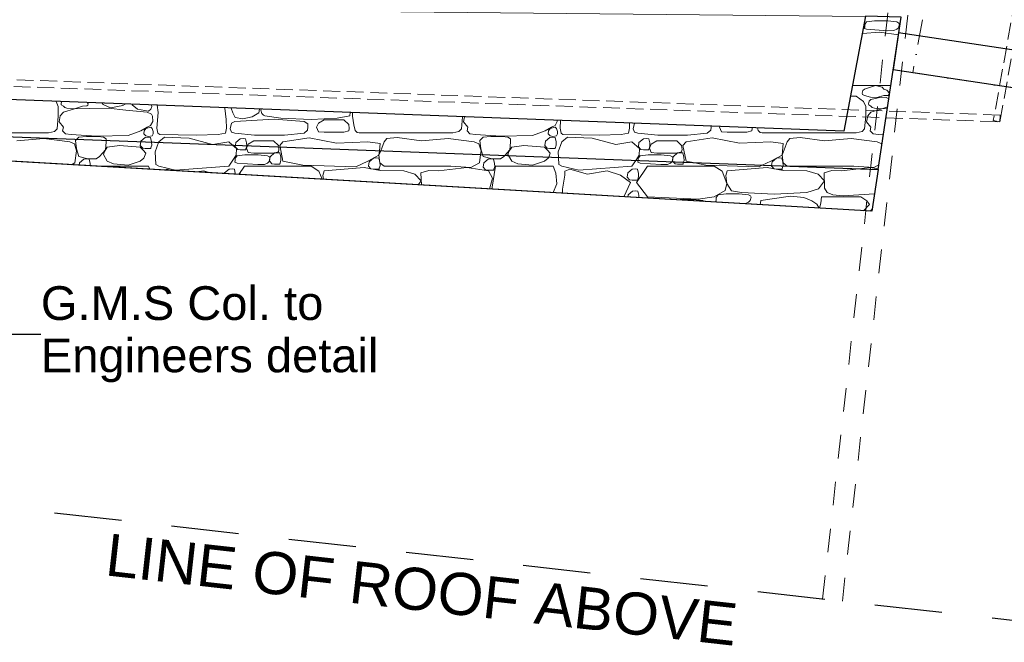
# Model space of a CAD drawing. Header units: millimetres. Extents: x -115474967 to 444143, y -74377 to 241828222.
# Tile 125 of 256: x -22294 to -16451, y 103264 to 106958. Entities that reach past the tile are written whole.
import ezdxf

# ---------------------------------------------------------------- set-up
doc = ezdxf.new("R2010")
doc.units = ezdxf.units.MM
doc.header["$MEASUREMENT"] = 0
doc.set_wipeout_variables(frame=1)
for name, pattern in [('Dashed', [280, 140, -140]), ('Dot & Dashed', [280, 150, -60, 0, -70]), ('Hidden Line', [140, 100, -40]), ('Long Dashed', [700, 400, -300]), ('Wipeout_Contour', [1000, 0, -1000])]:
    doc.linetypes.add(name, pattern=pattern)
for name, color, linetype, lineweight in [('A_BEAMS_Pen_No__2', 7, 'Continuous', 20), ('A_FLOORS STRUCTURE_Pen_No__3', 7, 'Continuous', 15), ('A_ROOF SHEET_Pen_No__5', 7, 'Continuous', 5), ('A_SURVEY_Pen_No__6', 7, 'Continuous', 5), ('A_WALL LOAD_Pen_No__1', 7, 'Continuous', 30), ('A_WALL LOAD_Pen_No__3', 7, 'Continuous', 15), ('BUILDING_Pen_No__2', 7, 'Continuous', 20), ('C_TEXT GA_Pen_No__6', 7, 'Continuous', 5), ('MARKETING_Pen_No__1', 7, 'Continuous', 30), ('SEWER LINE_Pen_No__1', 7, 'Continuous', 30)]:
    doc.layers.add(name, color=color, linetype=linetype, lineweight=lineweight)
doc.layers.add('MARKETING', color=7, linetype='Continuous')
doc.layers.add('MARKETING_Pen_No__171', color=7, linetype='Continuous', lineweight=0, true_color=0xe1e1e1)
doc.layers.add('MARKETING_Pen_No__7', color=7, linetype='Continuous', lineweight=5, true_color=0x3f3f3f)
doc.styles.add('GENERATED_STYLE_2', font='arial.ttf')
doc.dimstyles.new('GENERATED_STYLE__5', dxfattribs={"dimtxt": 0.18, "dimasz": 273.6, "dimexe": 0.18, "dimexo": 0.0625, "dimgap": 0.09, "dimtad": 0, "dimtih": 1, "dimtoh": 1, "dimdec": 4, "dimzin": 0, "dimdsep": 46, "dimcen": 0.09, "dimadec": 0, "dimazin": 0, "dimtfac": 1, "dimtdec": 4, "dimtmove": 0, "dimatfit": 3, "dimldrblk": 'ARROWHEAD_5', "dimfxl": 1, "dimtolj": 1, "dimtzin": 0, "dimarcsym": 0})

# ---------------------------------------------------------------- blocks, each defined once
blk = doc.blocks.new('*X18')
at = {"layer": 'MARKETING_Pen_No__7', "color": 250, "linetype": 'Continuous', "lineweight": 5, "true_color": 0x3f3f3f}
for p, q in [((-17268.2, 67727.4), (-17279.3, 67712.8)), ((-17221, 67733.6), (-17268.2, 67727.4)), ((-17183.4, 67733.8), (-17221, 67733.6)), ((-17142.6, 67733.5), (-17183.4, 67733.8)), ((-17088, 67727.4), (-17142.6, 67733.5)), ((-17076.2, 67720.9), (-17088, 67727.4)), ((-17191.6, 67665.7), (-17293.5, 67659.1)), ((-17279.8, 67698.9), (-17281.5, 67689)), ((-17281.5, 67689), (-17268.2, 67684.1)), ((-17279.3, 67712.8), (-17279.8, 67698.9)), ((-17268.2, 67684.1), (-17145.3, 67675.1)), ((-17078.4, 67650.9), (-17191.6, 67665.7)), ((-17145.3, 67675.1), (-17105.9, 67676.7)), ((-17105.9, 67676.7), (-17088, 67684.1)), ((-17088, 67684.1), (-17078.1, 67693.3)), ((-17078.1, 67693.3), (-17072.8, 67713.2)), ((-17072.8, 67713.2), (-17076.2, 67720.9)), ((-17351.7, 67350.8), (-17124.2, 67350.8)), ((-17290.2, 67320.1), (-17294.3, 67304.8)), ((-17280.7, 67329.3), (-17290.2, 67320.1)), ((-17215.2, 67350.7), (-17280.7, 67329.3)), ((-17175.5, 67340.3), (-17215.2, 67350.7)), ((-17166.5, 67329.3), (-17175.5, 67340.3)), ((-17148.1, 67322.3), (-17166.5, 67329.3)), ((-17133.4, 67304.2), (-17148.1, 67322.3)), ((-22078.8, 67255.4), (-22079, 67255.6)), ((-22065.7, 67225), (-22078.8, 67255.4)), ((-17330.9, 67286.8), (-17363.7, 67286.8)), ((-17286.8, 67255.4), (-17330.9, 67286.8)), ((-17294.3, 67304.8), (-17293.3, 67297.4)), ((-17293.3, 67297.4), (-17280.7, 67290.4)), ((-17273.7, 67225), (-17286.8, 67255.4)), ((-17280.7, 67290.4), (-17245.9, 67280.9)), ((-17252.6, 67257.4), (-17256.6, 67242.1)), ((-17243.1, 67266.6), (-17252.6, 67257.4)), ((-17245.9, 67280.9), (-17207.9, 67279.5)), ((-17181.8, 67281.5), (-17243.1, 67266.6)), ((-17207.9, 67279.5), (-17166.5, 67290.4)), ((-17152.6, 67278.3), (-17181.8, 67281.5)), ((-17166.5, 67290.4), (-17140.8, 67291.3)), ((-17136.4, 67270.3), (-17152.6, 67278.3)), ((-17140.8, 67291.3), (-17133.4, 67304.2)), ((-22065.5, 67169.2), (-22065.7, 67225)), ((-22045.4, 67254.3), (-22048.6, 67242.1)), ((-22048.6, 67242.1), (-22047.6, 67234.7)), ((-22047.6, 67234.7), (-22035.1, 67227.7)), ((-22035.1, 67227.7), (-22026.9, 67218.9)), ((-21969.8, 67212.7), (-22034.4, 67191.1)), ((-22026.9, 67218.9), (-22013.8, 67214.9)), ((-22013.8, 67214.9), (-21969.8, 67212.7)), ((-21969.8, 67212.7), (-21920.9, 67227.7)), ((-21880, 67212.9), (-21969.8, 67212.7)), ((-21920.9, 67227.7), (-21895.2, 67228.6)), ((-21895.2, 67228.6), (-21890, 67233.8)), ((-21887.7, 67241.5), (-21893.5, 67248.5)), ((-21890, 67233.8), (-21887.7, 67241.5)), ((-21770.2, 67216.1), (-21880, 67212.9)), ((-21805.4, 67245.2), (-21798.7, 67237.4)), ((-21798.7, 67237.4), (-21755.7, 67218.6)), ((-21663.5, 67203), (-21770.2, 67216.1)), ((-21755.7, 67218.6), (-21682.4, 67230.9)), ((-21682.4, 67230.9), (-21669.2, 67240.1)), ((-21537.4, 67191.1), (-21663.5, 67203)), ((-21625.3, 67238.4), (-21626.9, 67235)), ((-21626.9, 67235), (-21595.5, 67209.6)), ((-21595.5, 67209.6), (-21529.3, 67197.1)), ((-21529.3, 67197.1), (-21516.3, 67209.6)), ((-21516.3, 67209.6), (-21510.8, 67226.4)), ((-21510.8, 67226.4), (-21512.9, 67234.2)), ((-21478.9, 67232.9), (-21472.5, 67189.8)), ((-21076.8, 67215.9), (-21076.5, 67217.6)), ((-21068.1, 67147.8), (-21076.8, 67215.9)), ((-21038.4, 67216.2), (-21029.8, 67187.8)), ((-20876, 67187.8), (-20870.9, 67209.9)), ((-20862.1, 67209.5), (-20862.9, 67203.5)), ((-20862.9, 67203.5), (-20856.4, 67184.5)), ((-17273.5, 67169.2), (-17273.7, 67225)), ((-17256.6, 67242.1), (-17255.6, 67234.7)), ((-17255.6, 67234.7), (-17243.1, 67227.7)), ((-17243.1, 67227.7), (-17234.9, 67218.9)), ((-17177.8, 67212.7), (-17242.4, 67191.1)), ((-17234.9, 67218.9), (-17221.8, 67214.9)), ((-17221.8, 67214.9), (-17177.8, 67212.7)), ((-17177.8, 67212.7), (-17143.6, 67223.2)), ((-17145.2, 67212.8), (-17177.8, 67212.7)), ((-22072.9, 67093.9), (-22065.5, 67169.2)), ((-22054, 67170.8), (-22060.2, 67134)), ((-22034.4, 67191.1), (-22054, 67170.8)), ((-21512.9, 67179.1), (-21537.4, 67191.1)), ((-21505.8, 67167.8), (-21512.9, 67179.1)), ((-21504.4, 67137), (-21505.8, 67167.8)), ((-21472.5, 67189.8), (-21479.7, 67098)), ((-21067.6, 67096.1), (-21068.1, 67147.8)), ((-21029.8, 67187.8), (-21016, 67160.2)), ((-20784.8, 67149.9), (-21018, 67136.3)), ((-21016, 67160.2), (-20970.9, 67152.9)), ((-20970.9, 67152.9), (-20914.3, 67164.2)), ((-20914.3, 67164.2), (-20876, 67187.8)), ((-20856.4, 67184.5), (-20847.4, 67173.4)), ((-20847.4, 67173.4), (-20839.1, 67169.3)), ((-20839.1, 67169.3), (-20744.3, 67156.1)), ((-20606.1, 67136.3), (-20784.8, 67149.9)), ((-20744.3, 67156.1), (-20564.4, 67147.5)), ((-20564.4, 67147.5), (-20409.7, 67156.3)), ((-20487.9, 67146.2), (-20522, 67125.9)), ((-20370.4, 67146.2), (-20487.9, 67146.2)), ((-20409.7, 67156.3), (-20334.8, 67169.3)), ((-20341.7, 67119.1), (-20370.4, 67146.2)), ((-20334.8, 67169.3), (-20332.4, 67189.5)), ((-20319, 67189), (-20320.1, 67168.4)), ((-20320.1, 67168.4), (-20311.7, 67116.4)), ((-19672.9, 67093.9), (-19666, 67164.3)), ((-19655.2, 67163.9), (-19660.2, 67134)), ((-19104.4, 67137), (-19104.7, 67143.1)), ((-19084.2, 67142.3), (-19087.7, 67098)), ((-17280.9, 67093.9), (-17273.5, 67169.2)), ((-17262, 67170.8), (-17268.2, 67134)), ((-17242.4, 67191.1), (-17262, 67170.8)), ((-22087.4, 67078), (-22072.9, 67093.9)), ((-22060.2, 67134), (-22034.4, 67102)), ((-22034.4, 67102), (-22039.5, 67080.8)), ((-22039.5, 67080.8), (-22022, 67063.1)), ((-21650.6, 67053.2), (-21575.5, 67080.8)), ((-21575.5, 67080.8), (-21537.4, 67102)), ((-21555.3, 67081.2), (-21558.1, 67063.6)), ((-21545.7, 67096), (-21555.3, 67081.2)), ((-21516.8, 67103.3), (-21545.7, 67096)), ((-21537.4, 67102), (-21517.1, 67113.8)), ((-21517.1, 67113.8), (-21504.4, 67137)), ((-21508.6, 67096), (-21516.8, 67103.3)), ((-21501.9, 67077.5), (-21508.6, 67096)), ((-21479.7, 67098), (-21473.8, 67067.9)), ((-21073.8, 67067.9), (-21067.6, 67096.1)), ((-21037.1, 67126.2), (-21045.7, 67093.5)), ((-21045.7, 67093.5), (-21036.9, 67073.4)), ((-21018, 67136.3), (-21037.1, 67126.2)), ((-20584.7, 67122), (-20606.1, 67136.3)), ((-20606.1, 67067.7), (-20585.7, 67085.2)), ((-20585.7, 67085.2), (-20583.7, 67103.1)), ((-20583.7, 67103.1), (-20584.7, 67122)), ((-20522, 67125.9), (-20532.5, 67102.6)), ((-20532.5, 67102.6), (-20521.5, 67075.9)), ((-20370.4, 67073.6), (-20341.1, 67081.6)), ((-20338.9, 67095.1), (-20341.7, 67119.1)), ((-20341.1, 67081.6), (-20338.9, 67095.1)), ((-20311.7, 67116.4), (-20304, 67083.5)), ((-20304, 67083.5), (-20292.2, 67070.7)), ((-19687.4, 67078), (-19672.9, 67093.9)), ((-19660.2, 67134), (-19634.4, 67102)), ((-19634.4, 67102), (-19639.5, 67080.8)), ((-19639.5, 67080.8), (-19622, 67063.1)), ((-19250.6, 67053.2), (-19175.5, 67080.8)), ((-19175.5, 67080.8), (-19137.4, 67102)), ((-19155.3, 67081.2), (-19158.1, 67063.6)), ((-19145.7, 67096), (-19155.3, 67081.2)), ((-19116.8, 67103.3), (-19145.7, 67096)), ((-19137.4, 67102), (-19117.1, 67113.8)), ((-19117.1, 67113.8), (-19104.4, 67137)), ((-19108.6, 67096), (-19116.8, 67103.3)), ((-19101.9, 67077.5), (-19108.6, 67096)), ((-19087.7, 67098), (-19081.8, 67067.9)), ((-18681.8, 67067.9), (-18675.6, 67096.1)), ((-18675.6, 67096.1), (-18675.9, 67126.8)), ((-18645.2, 67125.7), (-18653.7, 67093.5)), ((-18653.7, 67093.5), (-18644.9, 67073.4)), ((-18214.1, 67067.7), (-18193.7, 67085.2)), ((-18193.7, 67085.2), (-18191.7, 67103.1)), ((-18191.7, 67103.1), (-18192, 67108.5)), ((-18138.7, 67106.5), (-18140.5, 67102.6)), ((-18140.5, 67102.6), (-18129.5, 67075.9)), ((-17978.4, 67073.6), (-17949.1, 67081.6)), ((-17949.1, 67081.6), (-17946.9, 67095.1)), ((-17946.9, 67095.1), (-17947.4, 67099.3)), ((-17915.4, 67098.1), (-17912, 67083.5)), ((-17912, 67083.5), (-17900.2, 67070.7)), ((-17295.4, 67078), (-17280.9, 67093.9)), ((-17268.2, 67134), (-17242.4, 67102)), ((-17242.4, 67102), (-17247.5, 67080.8)), ((-17247.5, 67080.8), (-17230, 67063.1)), ((-22680, 67070.3), (-22122.9, 67070.3)), ((-22122.9, 67070.3), (-22087.4, 67078)), ((-22022, 67063.1), (-21989.1, 67060.3)), ((-21989.1, 67060.3), (-21839.3, 67048.6)), ((-21943.9, 67043.1), (-21955.6, 67031.1)), ((-21897.8, 67048), (-21943.9, 67043.1)), ((-21830.8, 67046.9), (-21897.8, 67048)), ((-21839.3, 67048.6), (-21650.6, 67053.2)), ((-21797.2, 67043.1), (-21830.8, 67046.9)), ((-21780.9, 67033.3), (-21797.2, 67043.1)), ((-21781.4, 67024.5), (-21780.9, 67033.3)), ((-21548.8, 67041.8), (-21574.8, 67019.2)), ((-21558.1, 67063.6), (-21545.7, 67051.8)), ((-21530.3, 67043.4), (-21548.8, 67041.8)), ((-21545.7, 67051.8), (-21530.5, 67048)), ((-21530.5, 67048), (-21508.6, 67051.8)), ((-21517.1, 67041.8), (-21530.3, 67043.4)), ((-21511.3, 67016.7), (-21517.1, 67041.8)), ((-21508.6, 67051.8), (-21502.9, 67062.5)), ((-21502.9, 67062.5), (-21501.9, 67077.5)), ((-21473.8, 67067.9), (-21462.3, 67059.4)), ((-21435.2, 67043.2), (-21469.4, 67015.7)), ((-21462.3, 67059.4), (-21245.9, 67055)), ((-21288.5, 67037.2), (-21435.2, 67043.2)), ((-21149.9, 67000.7), (-21288.5, 67037.2)), ((-21245.9, 67055), (-21116.9, 67059.9)), ((-21116.9, 67059.9), (-21073.8, 67067.9)), ((-21036.9, 67073.4), (-21018, 67067.7)), ((-21018, 67067.7), (-20900, 67055.3)), ((-20985.1, 67034), (-21011.1, 67011.4)), ((-20966.7, 67035.6), (-20985.1, 67034)), ((-20953.4, 67034), (-20966.7, 67035.6)), ((-20947.7, 67009), (-20953.4, 67034)), ((-20904.7, 67022), (-20938.7, 67001.8)), ((-20787.2, 67022), (-20904.7, 67022)), ((-20900, 67055.3), (-20722.5, 67055.5)), ((-20758.5, 66994.9), (-20787.2, 67022)), ((-20577.4, 67039.5), (-20732.1, 67015.7)), ((-20722.5, 67055.5), (-20606.1, 67067.7)), ((-20414.3, 67007.8), (-20577.4, 67039.5)), ((-20521.5, 67075.9), (-20487.9, 67073.6)), ((-20487.9, 67073.6), (-20370.4, 67073.6)), ((-20292.2, 67070.7), (-20280, 67070.3)), ((-20280, 67070.3), (-19722.9, 67070.3)), ((-20116.1, 67035.8), (-20131.5, 67015.7)), ((-20054.9, 67041.6), (-20116.1, 67035.8)), ((-19910.5, 67022.1), (-20054.9, 67041.6)), ((-19751.9, 67036.2), (-19910.5, 67022.1)), ((-19597.3, 67015.7), (-19751.9, 67036.2)), ((-19722.9, 67070.3), (-19687.4, 67078)), ((-19622, 67063.1), (-19589.1, 67060.3)), ((-19589.1, 67060.3), (-19439.3, 67048.6)), ((-19543.9, 67043.1), (-19562.8, 67023.6)), ((-19562.8, 67023.6), (-19557.8, 66973.4)), ((-19497.8, 67048), (-19543.9, 67043.1)), ((-19430.8, 67046.9), (-19497.8, 67048)), ((-19439.3, 67048.6), (-19250.6, 67053.2)), ((-19397.2, 67043.1), (-19430.8, 67046.9)), ((-19380.9, 67033.3), (-19397.2, 67043.1)), ((-19382, 67014.7), (-19380.9, 67033.3)), ((-19148.8, 67041.8), (-19174.8, 67019.2)), ((-19158.1, 67063.6), (-19145.7, 67051.8)), ((-19130.3, 67043.4), (-19148.8, 67041.8)), ((-19145.7, 67051.8), (-19130.5, 67048)), ((-19130.5, 67048), (-19108.6, 67051.8)), ((-19117.1, 67041.8), (-19130.3, 67043.4)), ((-19111.3, 67016.7), (-19117.1, 67041.8)), ((-19108.6, 67051.8), (-19102.9, 67062.5)), ((-19102.9, 67062.5), (-19101.9, 67077.5)), ((-19081.8, 67067.9), (-19070.3, 67059.4)), ((-19043.2, 67043.2), (-19077.4, 67015.7)), ((-19070.3, 67059.4), (-18853.9, 67055)), ((-18896.5, 67037.2), (-19043.2, 67043.2)), ((-18756.8, 67000.4), (-18896.5, 67037.2)), ((-18853.9, 67055), (-18724.9, 67059.9)), ((-18724.9, 67059.9), (-18681.8, 67067.9)), ((-18644.9, 67073.4), (-18626, 67067.7)), ((-18626, 67067.7), (-18508, 67055.3)), ((-18593.1, 67034), (-18619.1, 67011.4)), ((-18574.7, 67035.6), (-18593.1, 67034)), ((-18561.4, 67034), (-18574.7, 67035.6)), ((-18555.7, 67009), (-18561.4, 67034)), ((-18512.7, 67022), (-18546.7, 67001.8)), ((-18395.2, 67022), (-18512.7, 67022)), ((-18508, 67055.3), (-18330.5, 67055.5)), ((-18366.5, 66994.9), (-18395.2, 67022)), ((-18185.4, 67039.5), (-18340.1, 67015.7)), ((-18330.5, 67055.5), (-18214.1, 67067.7)), ((-18022.3, 67007.8), (-18185.4, 67039.5)), ((-18129.5, 67075.9), (-18095.9, 67073.6)), ((-18095.9, 67073.6), (-17978.4, 67073.6)), ((-17900.2, 67070.7), (-17888, 67070.3)), ((-17888, 67070.3), (-17330.9, 67070.3)), ((-17724.1, 67035.8), (-17739.5, 67015.7)), ((-17662.9, 67041.6), (-17724.1, 67035.8)), ((-17518.5, 67022.1), (-17662.9, 67041.6)), ((-17359.9, 67036.2), (-17518.5, 67022.1)), ((-17205.3, 67015.7), (-17359.9, 67036.2)), ((-17330.9, 67070.3), (-17295.4, 67078)), ((-17230, 67063.1), (-17197.1, 67060.3)), ((-17197.1, 67060.3), (-17168.8, 67058)), ((-21574.8, 67019.2), (-21575.2, 67016.8)), ((-21511.2, 67014.3), (-21511.3, 67016.7)), ((-21469.4, 67015.7), (-21470.4, 67012.8)), ((-21053.1, 67015.7), (-21147.6, 67000.6)), ((-21031.1, 66996.2), (-21053.1, 67015.7)), ((-21011.1, 67011.4), (-21013.5, 66995.6)), ((-20946.7, 66993), (-20947.7, 67009)), ((-20938.7, 67001.8), (-20942.7, 66992.9)), ((-20757.4, 66985.9), (-20758.5, 66994.9)), ((-20732.1, 67015.7), (-20750.3, 66993.3)), ((-20750.3, 66993.3), (-20748.8, 66985.6)), ((-20227.8, 67015.7), (-20414.3, 67007.8)), ((-20154.9, 67005.1), (-20227.8, 67015.7)), ((-20159.5, 66963.3), (-20154.9, 67005.1)), ((-20131.5, 67015.7), (-20152.1, 66963.1)), ((-19569.6, 67003.3), (-19597.3, 67015.7)), ((-19556.2, 66962.8), (-19569.6, 67003.3)), ((-19559.3, 66940.7), (-19556.2, 66962.8)), ((-19557.8, 66973.4), (-19547.4, 66940.2)), ((-19414.6, 66935.2), (-19384.8, 66967.7)), ((-19374.5, 66983.4), (-19390.7, 66957.9)), ((-19384.8, 66967.7), (-19382, 67014.7)), ((-19302, 66994.5), (-19374.5, 66983.4)), ((-19179.6, 66983.4), (-19302, 66994.5)), ((-19161.8, 66966.3), (-19179.6, 66983.4)), ((-19174.8, 67019.2), (-19178.5, 66994.6)), ((-19178.5, 66994.6), (-19163.8, 66978.4)), ((-19163.8, 66978.4), (-19148.8, 66976.4)), ((-19145.7, 66947.9), (-19161.8, 66966.3)), ((-19148.8, 66976.4), (-19117.1, 66976.4)), ((-19117.1, 66976.4), (-19110.1, 66997.1)), ((-19110.1, 66997.1), (-19111.3, 67016.7)), ((-19077.4, 67015.7), (-19097.8, 66956.1)), ((-18661.1, 67015.7), (-18756.8, 67000.4)), ((-18615.6, 66975.5), (-18661.1, 67015.7)), ((-18619.1, 67011.4), (-18622.8, 66986.9)), ((-18622.8, 66986.9), (-18608.1, 66970.6)), ((-18618.5, 66937.4), (-18615.6, 66975.5)), ((-18608.1, 66970.6), (-18593.1, 66968.7)), ((-18593.1, 66968.7), (-18561.4, 66968.7)), ((-18561.4, 66968.7), (-18554.4, 66989.3)), ((-18546.7, 67001.8), (-18557.3, 66978.5)), ((-18557.3, 66978.5), (-18546.2, 66951.7)), ((-18554.4, 66989.3), (-18555.7, 67009)), ((-18363.6, 66970.9), (-18366.5, 66994.9)), ((-18365.9, 66957.4), (-18363.6, 66970.9)), ((-18340.1, 67015.7), (-18358.3, 66993.3)), ((-18358.3, 66993.3), (-18340.1, 66901.5)), ((-17835.8, 67015.7), (-18022.3, 67007.8)), ((-17762.9, 67005.1), (-17835.8, 67015.7)), ((-17739.5, 67015.7), (-17770.3, 66936.8)), ((-17770.3, 66936.8), (-17762.9, 67005.1)), ((-17177.6, 67003.3), (-17205.3, 67015.7)), ((-17177.2, 67002.3), (-17177.6, 67003.3)), ((-19390.7, 66957.9), (-19397.2, 66939.9)), ((-19397.2, 66939.9), (-19394, 66934.5)), ((-19154.7, 66925.4), (-19145.7, 66947.9)), ((-19097.8, 66956.1), (-19096.5, 66923.2)), ((-18638.7, 66906), (-18618.5, 66937.4)), ((-18623.8, 66918.6), (-18624.2, 66905.4)), ((-18612.7, 66933.1), (-18623.8, 66918.6)), ((-18565.4, 66939.3), (-18612.7, 66933.1)), ((-18527.9, 66939.5), (-18565.4, 66939.3)), ((-18546.2, 66951.7), (-18512.7, 66949.4)), ((-18487, 66939.2), (-18527.9, 66939.5)), ((-18512.7, 66949.4), (-18395.2, 66949.4)), ((-18432.4, 66933.1), (-18487, 66939.2)), ((-18420.7, 66926.6), (-18432.4, 66933.1)), ((-18422.6, 66899.1), (-18417.3, 66918.9)), ((-18417.3, 66918.9), (-18420.7, 66926.6)), ((-18416.3, 66927.1), (-18420, 66902.5)), ((-18390.2, 66949.7), (-18416.3, 66927.1)), ((-18395.2, 66949.4), (-18365.9, 66957.4)), ((-18371.8, 66951.3), (-18390.2, 66949.7)), ((-18358.6, 66949.7), (-18371.8, 66951.3)), ((-18352.8, 66924.6), (-18358.6, 66949.7)), ((-18354.9, 66895.2), (-18351.6, 66905)), ((-18351.6, 66905), (-18352.8, 66924.6)), ((-17835.8, 66901.5), (-17770.3, 66936.8)), ((-17802.6, 66919.3), (-17828.6, 66896.6)), ((-17784.1, 66920.9), (-17802.6, 66919.3)), ((-17770.7, 66919.2), (-17784.1, 66920.9)), ((-17765.2, 66895.1), (-17770.7, 66919.2)), ((-17770.3, 66936.8), (-17764.2, 66891)), ((-18423.9, 66897.8), (-18422.6, 66899.1)), ((-18420, 66902.5), (-18415.4, 66897.5)), ((-18340.1, 66901.5), (-18298.3, 66893.1)), ((-17887.2, 66877.6), (-17835.8, 66901.5)), ((-17828.6, 66896.6), (-17831.8, 66875.5)), ((-17763.9, 66874.6), (-17765.2, 66895.1)), ((-17764.4, 66873), (-17763.9, 66874.6)), ((-17764.2, 66891), (-17740.7, 66872.1)), ((-17717.3, 66871.2), (-17344.6, 66871.8)), ((-17344.6, 66871.8), (-17225.7, 66864.6)), ((-17247.9, 66863.5), (-17313.6, 66855.9)), ((-17199.5, 66856.1), (-17247.9, 66863.5)), ((-17225.7, 66864.6), (-17195.9, 66880.1))]:
    blk.add_line(p, q, dxfattribs=at)
for p in [(-19117.1, 66976.4), (-18561.4, 66968.7)]:
    blk.add_point(p, dxfattribs=at)
blk = doc.blocks.new('Fill_1', base_point=(0, 0))
at = {"color": 254, "linetype": 'Wipeout_Contour', "lineweight": 0, "ltscale": 422600.777373}
blk.add_wipeout([(-26232.4, 67412.7), (-26240.7, 67192.8), (-17200.2, 66851.7), (-17062.5, 67755.5), (-17274.1, 67762.2), (-17403, 67078.7)], dxfattribs=at).dxf.layer = 'MARKETING'
at = {"layer": 'MARKETING_Pen_No__1', "color": 7, "linetype": 'Continuous', "lineweight": 30, "flags": 128}
blk.add_lwpolyline([(-26232.4, 67412.7), (-26240.7, 67192.8), (-17200.2, 66851.7), (-17062.5, 67755.5), (-17274.1, 67762.2), (-17403, 67078.7)], close=True, dxfattribs=at)
at = {"layer": 'MARKETING_Pen_No__7', "color": 250, "linetype": 'Continuous', "lineweight": 5, "true_color": 0x3f3f3f}
blk.add_blockref('*X18', (0, 0), dxfattribs=at)
blk = doc.blocks.new('*X20')
at = {"layer": 'MARKETING_Pen_No__171', "color": 254, "linetype": 'Continuous', "lineweight": 0, "true_color": 0xe1e1e1}
for p, q in [((-22151.9, 67036.2), (-22310.5, 67022.1)), ((-21997.3, 67015.7), (-22151.9, 67036.2)), ((-21955.6, 67031.1), (-21962.8, 67023.6)), ((-21962.8, 67023.6), (-21957.8, 66973.4)), ((-21782, 67014.7), (-21781.4, 67024.5)), ((-21969.6, 67003.3), (-21997.3, 67015.7)), ((-21956.2, 66962.8), (-21969.6, 67003.3)), ((-21966.1, 66891.4), (-21956.2, 66962.8)), ((-21957.8, 66973.4), (-21943.9, 66928.9)), ((-21820.4, 66928.9), (-21784.8, 66967.7)), ((-21774.5, 66983.4), (-21790.7, 66957.9)), ((-21784.8, 66967.7), (-21782, 67014.7)), ((-21702, 66994.5), (-21774.5, 66983.4)), ((-21579.6, 66983.4), (-21702, 66994.5)), ((-21561.8, 66966.3), (-21579.6, 66983.4)), ((-21575.2, 67016.8), (-21578.5, 66994.6)), ((-21578.5, 66994.6), (-21563.8, 66978.4)), ((-21563.8, 66978.4), (-21548.8, 66976.4)), ((-21545.7, 66947.9), (-21561.8, 66966.3)), ((-21548.8, 66976.4), (-21517.1, 66976.4)), ((-21517.1, 66976.4), (-21510.1, 66997.1)), ((-21510.1, 66997.1), (-21511.2, 67014.3)), ((-21470.4, 67012.8), (-21489.8, 66956.1)), ((-21148.8, 67000.4), (-21149.9, 67000.7)), ((-21147.6, 67000.6), (-21148.8, 67000.4)), ((-21007.6, 66975.5), (-21031.1, 66996.2)), ((-21013.5, 66995.6), (-21014.8, 66986.9)), ((-21014.8, 66986.9), (-21000.1, 66970.6)), ((-21010.5, 66937.4), (-21007.6, 66975.5)), ((-21000.1, 66970.6), (-20985.1, 66968.7)), ((-20985.1, 66968.7), (-20953.4, 66968.7)), ((-20953.4, 66968.7), (-20946.4, 66989.3)), ((-20942.7, 66992.9), (-20949.3, 66978.5)), ((-20949.3, 66978.5), (-20938.2, 66951.7)), ((-20946.4, 66989.3), (-20946.7, 66993)), ((-20757.9, 66957.4), (-20755.6, 66970.9)), ((-20755.6, 66970.9), (-20757.4, 66985.9)), ((-20748.8, 66985.6), (-20732.1, 66901.5)), ((-20162.3, 66936.8), (-20159.5, 66963.3)), ((-20152.1, 66963.1), (-20162.3, 66936.8)), ((-21943.9, 66928.9), (-21890.4, 66914.6)), ((-21914.1, 66913.4), (-21940.2, 66890.8)), ((-21895.7, 66915), (-21914.1, 66913.4)), ((-21882.5, 66913.4), (-21895.7, 66915)), ((-21890.4, 66914.6), (-21840.5, 66915.2)), ((-21876.7, 66888.3), (-21882.5, 66913.4)), ((-21840.5, 66915.2), (-21820.4, 66928.9)), ((-21790.7, 66957.9), (-21797.2, 66939.9)), ((-21797.2, 66939.9), (-21774.5, 66901.5)), ((-21579.6, 66901.5), (-21557.2, 66919.3)), ((-21557.2, 66919.3), (-21545.7, 66947.9)), ((-21489.8, 66956.1), (-21486.9, 66882)), ((-21053.1, 66871.1), (-21010.5, 66937.4)), ((-21016.2, 66904.6), (-21018, 66894.8)), ((-21015.8, 66918.6), (-21016.2, 66904.6)), ((-21004.7, 66933.1), (-21015.8, 66918.6)), ((-20957.4, 66939.3), (-21004.7, 66933.1)), ((-20919.9, 66939.5), (-20957.4, 66939.3)), ((-20938.2, 66951.7), (-20904.7, 66949.4)), ((-20879, 66939.2), (-20919.9, 66939.5)), ((-20904.7, 66949.4), (-20787.2, 66949.4)), ((-20824.4, 66933.1), (-20879, 66939.2)), ((-20812.7, 66926.6), (-20824.4, 66933.1)), ((-20814.6, 66899.1), (-20809.3, 66918.9)), ((-20809.3, 66918.9), (-20812.7, 66926.6)), ((-20808.3, 66927.1), (-20812, 66902.5)), ((-20782.2, 66949.7), (-20808.3, 66927.1)), ((-20787.2, 66949.4), (-20757.9, 66957.4)), ((-20763.8, 66951.3), (-20782.2, 66949.7)), ((-20750.6, 66949.7), (-20763.8, 66951.3)), ((-20744.8, 66924.6), (-20750.6, 66949.7)), ((-20750.6, 66884.3), (-20743.6, 66905)), ((-20743.6, 66905), (-20744.8, 66924.6)), ((-20227.8, 66901.5), (-20162.3, 66936.8)), ((-20194.6, 66919.3), (-20220.6, 66896.6)), ((-20176.1, 66920.9), (-20194.6, 66919.3)), ((-20162.7, 66919.2), (-20176.1, 66920.9)), ((-20157.2, 66895.1), (-20162.7, 66919.2)), ((-20162.3, 66936.8), (-20156.2, 66891)), ((-19566.1, 66891.4), (-19559.3, 66940.7)), ((-19547.4, 66940.2), (-19543.9, 66928.9)), ((-19543.9, 66928.9), (-19490.4, 66914.6)), ((-19514.1, 66913.4), (-19540.2, 66890.8)), ((-19495.7, 66915), (-19514.1, 66913.4)), ((-19482.5, 66913.4), (-19495.7, 66915)), ((-19490.4, 66914.6), (-19440.5, 66915.2)), ((-19476.7, 66888.3), (-19482.5, 66913.4)), ((-19440.5, 66915.2), (-19420.4, 66928.9)), ((-19420.4, 66928.9), (-19414.6, 66935.2)), ((-19394, 66934.5), (-19374.5, 66901.5)), ((-19179.6, 66901.5), (-19157.2, 66919.3)), ((-19157.2, 66919.3), (-19154.7, 66925.4)), ((-19096.5, 66923.2), (-19094.9, 66882)), ((-18661.1, 66871.1), (-18638.7, 66906)), ((-18624.2, 66904.6), (-18626, 66894.8)), ((-18624.2, 66905.4), (-18624.2, 66904.6)), ((-21987.4, 66880.4), (-21966.1, 66891.4)), ((-21940.2, 66890.8), (-21942.1, 66877.7)), ((-21875.8, 66873.9), (-21876.7, 66888.3)), ((-21529, 66871.1), (-21829, 66871.1)), ((-21774.5, 66901.5), (-21737.2, 66886)), ((-21737.2, 66886), (-21650.8, 66877.2)), ((-21650.8, 66877.2), (-21579.6, 66901.5)), ((-21522.1, 66853.3), (-21529, 66871.1)), ((-21486.9, 66882), (-21469.4, 66871.1)), ((-21469.4, 66871.1), (-21369.1, 66848.2)), ((-21420.8, 66853.7), (-21434.9, 66848.2)), ((-21392.2, 66845.7), (-21420.8, 66853.7)), ((-21369.1, 66848.2), (-21053.1, 66871.1)), ((-21052.1, 66853.8), (-21078.2, 66831.2)), ((-21033.7, 66855.4), (-21052.1, 66853.8)), ((-21020.4, 66853.8), (-21033.7, 66855.4)), ((-21014.7, 66828.7), (-21020.4, 66853.8)), ((-21018, 66894.8), (-21004.7, 66889.9)), ((-21004.7, 66889.9), (-20881.8, 66880.8)), ((-20961.1, 66871.1), (-20994.2, 66822.6)), ((-20564.4, 66871.1), (-20961.1, 66871.1)), ((-20881.8, 66880.8), (-20842.4, 66882.4)), ((-20842.4, 66882.4), (-20824.4, 66889.9)), ((-20824.4, 66889.9), (-20814.6, 66899.1)), ((-20812, 66902.5), (-20797.2, 66886.3)), ((-20797.2, 66886.3), (-20782.2, 66884.3)), ((-20782.2, 66884.3), (-20750.6, 66884.3)), ((-20732.1, 66901.5), (-20613.7, 66877.7)), ((-20613.7, 66877.7), (-20300.1, 66867.8)), ((-20518.5, 66841.3), (-20564.4, 66871.1)), ((-20250.6, 66863.5), (-20487.9, 66844.1)), ((-20300.1, 66867.8), (-20227.8, 66901.5)), ((-20155.1, 66845.1), (-20250.6, 66863.5)), ((-20220.6, 66896.6), (-20224.3, 66872.1)), ((-20224.3, 66872.1), (-20209.6, 66855.9)), ((-20209.6, 66855.9), (-20194.6, 66853.9)), ((-20194.6, 66853.9), (-20162.9, 66853.9)), ((-20162.9, 66853.9), (-20155.9, 66874.6)), ((-20155.9, 66874.6), (-20157.2, 66895.1)), ((-20156.2, 66891), (-20131.5, 66871.1)), ((-20131.5, 66871.1), (-19736.6, 66871.8)), ((-19866.9, 66846.6), (-19912.8, 66832.9)), ((-19809.3, 66844.1), (-19866.9, 66846.6)), ((-19639.9, 66863.5), (-19809.3, 66844.1)), ((-19736.6, 66871.8), (-19617.7, 66864.6)), ((-19511.7, 66844.1), (-19639.9, 66863.5)), ((-19617.7, 66864.6), (-19566.1, 66891.4)), ((-19540.2, 66890.8), (-19543.9, 66866.2)), ((-19543.9, 66866.2), (-19529.1, 66850)), ((-19529.1, 66850), (-19514.1, 66848)), ((-19514.1, 66848), (-19482.5, 66848)), ((-19470.1, 66871.1), (-19493.1, 66735.8)), ((-19482.5, 66848), (-19475.5, 66868.7)), ((-19475.5, 66868.7), (-19476.7, 66888.3)), ((-19129, 66871.1), (-19470.1, 66871.1)), ((-19374.5, 66901.5), (-19337.2, 66886)), ((-19337.2, 66886), (-19250.8, 66877.2)), ((-19250.8, 66877.2), (-19179.6, 66901.5)), ((-19113.2, 66830.2), (-19129, 66871.1)), ((-19094.9, 66882), (-19077.4, 66871.1)), ((-19077.4, 66871.1), (-18977.1, 66848.2)), ((-19028.8, 66853.7), (-19059.2, 66841.9)), ((-18925.1, 66824.8), (-19028.8, 66853.7)), ((-18977.1, 66848.2), (-18661.1, 66871.1)), ((-18660.1, 66853.8), (-18686.2, 66831.2)), ((-18641.7, 66855.4), (-18660.1, 66853.8)), ((-18628.4, 66853.8), (-18641.7, 66855.4)), ((-18569.1, 66871.1), (-18634.5, 66775.2)), ((-18622.7, 66828.7), (-18628.4, 66853.8)), ((-18626, 66894.8), (-18612.7, 66889.9)), ((-18612.7, 66889.9), (-18489.8, 66880.8)), ((-18172.4, 66871.1), (-18569.1, 66871.1)), ((-18489.8, 66880.8), (-18450.4, 66882.4)), ((-18450.4, 66882.4), (-18432.4, 66889.9)), ((-18432.4, 66889.9), (-18423.9, 66897.8)), ((-18415.4, 66897.5), (-18405.2, 66886.3)), ((-18405.2, 66886.3), (-18390.2, 66884.3)), ((-18390.2, 66884.3), (-18358.6, 66884.3)), ((-18358.6, 66884.3), (-18354.9, 66895.2)), ((-18298.2, 66893.1), (-18221.7, 66877.7)), ((-18221.7, 66877.7), (-17908.1, 66867.8)), ((-18126.5, 66841.3), (-18172.4, 66871.1)), ((-17858.6, 66863.5), (-18095.9, 66844.1)), ((-17908.1, 66867.8), (-17887.2, 66877.6)), ((-17763.1, 66845.1), (-17858.6, 66863.5)), ((-17831.8, 66875.5), (-17832.3, 66872.1)), ((-17832.3, 66872.1), (-17817.6, 66855.9)), ((-17817.6, 66855.9), (-17802.6, 66853.9)), ((-17802.6, 66853.9), (-17770.9, 66853.9)), ((-17770.9, 66853.9), (-17764.4, 66873)), ((-17740.7, 66872.1), (-17739.5, 66871.1)), ((-17739.5, 66871.1), (-17717.3, 66871.2)), ((-17474.9, 66846.6), (-17520.8, 66832.9)), ((-17417.3, 66844.1), (-17474.9, 66846.6)), ((-17313.6, 66855.9), (-17417.3, 66844.1)), ((-21200.8, 66844.5), (-21244.4, 66837.1)), ((-21164.7, 66832.5), (-21200.8, 66844.5)), ((-21078.2, 66831.2), (-21078.7, 66827.5)), ((-21014.4, 66823.8), (-21014.7, 66828.7)), ((-20499.1, 66793.8), (-20518.5, 66841.3)), ((-20487.9, 66844.1), (-20494.8, 66815.7)), ((-20494.8, 66815.7), (-20492.1, 66793.4)), ((-20014.9, 66844.1), (-20155.1, 66845.1)), ((-19948.7, 66824.9), (-20014.9, 66844.1)), ((-19911.2, 66784), (-19948.7, 66824.9)), ((-19912.8, 66832.9), (-19910, 66759.5)), ((-19489.3, 66800.4), (-19511.7, 66844.1)), ((-19506.1, 66736), (-19489.3, 66800.4)), ((-19107.1, 66766.8), (-19113.2, 66830.2)), ((-19059, 66817.7), (-19072.4, 66735.6)), ((-19059.2, 66841.9), (-19059, 66817.7)), ((-18808.8, 66844.5), (-18925.1, 66824.8)), ((-18728.1, 66817.7), (-18808.8, 66844.5)), ((-18669.7, 66774.4), (-18728.1, 66817.7)), ((-18686.2, 66831.2), (-18689.8, 66806.6)), ((-18689.8, 66806.6), (-18675.1, 66790.4)), ((-18675.1, 66790.4), (-18660.1, 66788.4)), ((-18660.1, 66788.4), (-18628.4, 66788.4)), ((-18628.4, 66788.4), (-18621.4, 66809.1)), ((-18621.4, 66809.1), (-18622.7, 66828.7)), ((-18097.1, 66769.4), (-18126.5, 66841.3)), ((-18095.9, 66844.1), (-18102.8, 66815.7)), ((-18102.8, 66815.7), (-18097.1, 66769.4)), ((-17622.9, 66844.1), (-17763.1, 66845.1)), ((-17556.7, 66824.9), (-17622.9, 66844.1)), ((-17519.2, 66784), (-17556.7, 66824.9)), ((-17520.8, 66832.9), (-17517.3, 66741.9)), ((-19928.6, 66760.6), (-19911.2, 66784)), ((-19493.1, 66735.8), (-19493, 66735.3)), ((-19129, 66714.7), (-19107.1, 66766.8)), ((-19072.4, 66735.6), (-19074, 66710.9)), ((-18708.1, 66689.6), (-18669.7, 66774.4)), ((-18634.5, 66775.2), (-18569.1, 66690.3)), ((-18107.8, 66727.4), (-18097.1, 66769.4)), ((-18097.1, 66769.4), (-18070.4, 66724.7)), ((-17622.9, 66714.7), (-17553.6, 66737.7)), ((-17553.6, 66737.7), (-17519.2, 66784)), ((-17517.3, 66741.9), (-17502.8, 66714.7)), ((-19132.6, 66714.3), (-19129, 66714.7)), ((-18684.1, 66701.5), (-18686, 66688.3)), ((-18658, 66724.1), (-18684.1, 66701.5)), ((-18639.6, 66725.7), (-18658, 66724.1)), ((-18626.3, 66724.1), (-18639.6, 66725.7)), ((-18620.6, 66699), (-18626.3, 66724.1)), ((-18619.7, 66684.5), (-18620.6, 66699)), ((-18569.1, 66690.3), (-18268.7, 66676.2)), ((-18497, 66677.6), (-18498.2, 66677.4)), ((-18496.6, 66677.3), (-18497, 66677.6)), ((-18375.2, 66673.6), (-18393, 66671.3)), ((-18337.7, 66673.8), (-18375.2, 66673.6)), ((-18296.8, 66673.5), (-18337.7, 66673.8)), ((-18242.2, 66667.4), (-18296.8, 66673.5)), ((-18268.7, 66676.2), (-18172.4, 66690.3)), ((-18172.4, 66690.3), (-18107.8, 66727.4)), ((-18161.1, 66672.6), (-18162.9, 66662.7)), ((-18160.7, 66686.5), (-18161.1, 66672.6)), ((-18149.6, 66701), (-18160.7, 66686.5)), ((-18102.3, 66707.3), (-18149.6, 66701)), ((-18064.8, 66707.5), (-18102.3, 66707.3)), ((-18070.4, 66724.7), (-18011.5, 66714.7)), ((-18024, 66707.2), (-18064.8, 66707.5)), ((-17969.4, 66701), (-18024, 66707.2)), ((-18011.5, 66714.7), (-17817.4, 66704.8)), ((-17957.6, 66694.6), (-17969.4, 66701)), ((-17959.5, 66667), (-17954.2, 66686.9)), ((-17954.2, 66686.9), (-17957.6, 66694.6)), ((-17720.3, 66692.6), (-17896.2, 66668.3)), ((-17817.4, 66704.8), (-17622.9, 66714.7)), ((-17641.5, 66686.1), (-17720.3, 66692.6)), ((-17592.8, 66665.5), (-17641.5, 66686.1)), ((-17536.2, 66690.3), (-17539.9, 66652.9)), ((-17302.6, 66690.3), (-17536.2, 66690.3)), ((-17502.8, 66714.7), (-17468.4, 66700.6)), ((-17468.4, 66700.6), (-17407.3, 66695.3)), ((-17407.3, 66695.3), (-17221.9, 66707.8)), ((-17266.6, 66665.1), (-17302.6, 66690.3)), ((-18232.3, 66661.9), (-18242.2, 66667.4)), ((-18162.9, 66662.7), (-18149.6, 66657.8)), ((-18149.6, 66657.8), (-18105.8, 66654.6)), ((-18014.4, 66649.3), (-17987.3, 66650.4)), ((-17987.3, 66650.4), (-17969.4, 66657.8)), ((-17969.4, 66657.8), (-17959.5, 66667)), ((-17896.2, 66668.3), (-17900.4, 66642.6)), ((-17564, 66646.4), (-17592.8, 66665.5)), ((-17550.6, 66622.3), (-17564, 66646.4)), ((-17539.9, 66652.9), (-17547.3, 66622.1)), ((-17287.6, 66607), (-17251.7, 66644.8)), ((-17251.7, 66644.8), (-17266.6, 66665.1)), ((-17237, 66613.8), (-17247.5, 66604.7)), ((-17236.1, 66613.8), (-17237, 66613.8))]:
    blk.add_line(p, q, dxfattribs=at)
for p in [(-21517.1, 66976.4), (-20953.4, 66968.7), (-20750.6, 66884.3), (-20162.9, 66853.9), (-20162, 66850.7), (-19482.5, 66848), (-18358.6, 66884.3), (-17770.9, 66853.9), (-17770, 66850.7), (-18628.4, 66788.4)]:
    blk.add_point(p, dxfattribs=at)
blk = doc.blocks.new('Fill_2', base_point=(0, 0))
at = {"color": 254, "linetype": 'Wipeout_Contour', "lineweight": 0, "ltscale": 281886.306325}
blk.add_wipeout([(-26057.3, 67117.1), (-17237.6, 66604.1), (-17200.2, 66851.7), (-26054.2, 67185.8)], dxfattribs=at).dxf.layer = 'MARKETING'
at = {"layer": 'MARKETING_Pen_No__1', "color": 7, "linetype": 'Continuous', "lineweight": 30, "flags": 128}
blk.add_lwpolyline([(-26057.3, 67117.1), (-26054.2, 67185.8), (-17200.2, 66851.7), (-17237.6, 66604.1)], close=True, dxfattribs=at)
at = {"layer": 'MARKETING_Pen_No__171', "color": 254, "linetype": 'Continuous', "lineweight": 0, "true_color": 0xe1e1e1}
blk.add_blockref('*X20', (0, 0), dxfattribs=at)
blk = doc.blocks.new('ARROWHEAD_5')
at = {"linetype": 'Continuous', "lineweight": 0}
blk.add_hatch(color=0, dxfattribs=at).paths.add_polyline_path([(-1, 0.2679), (0, 0), (-1, -0.2679)])
at = {"color": 0, "linetype": 'Continuous', "lineweight": 0}
blk.add_line((0, 0), (-1, 0), dxfattribs=at)

msp = doc.modelspace()

# ---------------------------------------------------------------- linework, layer by layer
at = {"layer": 'A_FLOORS STRUCTURE_Pen_No__3', "color": 7, "linetype": 'Continuous', "lineweight": 15}
msp.add_lwpolyline([(-28991.49042, 107097.5071), (-28991.95971, 107092.32125), (-29260.99307, 104119.3882), (-26148.91895, 103996.93544), (-26053.45649, 106403.24139), (-26044.6661, 106624.81935), (-17401.16101, 106296.12453), (-17274.39, 106978.05641), (-28899.14884, 107096.56572)], close=True, dxfattribs=at)
at = {"layer": 'A_ROOF SHEET_Pen_No__5', "color": 7, "linetype": 'Dot & Dashed', "lineweight": 5}
msp.add_lwpolyline([(-16994.72829, 106642.6655), (-9053.31479, 105455.65067), (-8485.64072, 109364.45434), (-15705.91746, 113567.08146)], close=True, dxfattribs=at)
at = {"layer": 'A_WALL LOAD_Pen_No__3', "color": 7, "linetype": 'Hidden Line', "lineweight": 15}
for points in [[(-15441.25872, 112312.36234), (-16516.57383, 106359.64271)], [(-16477.21091, 106352.53209), (-15401.89581, 112305.25172)], [(-16516.57383, 106359.64271), (-16477.21091, 106352.53209)], [(-16477.23663, 106352.06487), (-16475.80274, 106392.03916)]]:
    msp.add_lwpolyline(points, dxfattribs=at)
at = {"layer": 'SEWER LINE_Pen_No__1', "color": 7, "linetype": 'Long Dashed', "lineweight": 30}
msp.add_line((-47131.62726, 106838.6206), (-16226.54294, 103375.6848), dxfattribs=at)

# ---------------------------------------------------------------- texts
at = {"layer": 'A_SURVEY_Pen_No__6', "color": 7, "linetype": 'Continuous', "lineweight": 5, "insert": (-19908.69581, 103574.90917), "char_height": 250, "attachment_point": 5, "rotation": 353.606636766, "style": 'GENERATED_STYLE_2'}
msp.add_mtext('\\A1;{\\pqc;\\fArial|b0|i0|c0|p34;LINE OF ROOF ABOVE}', dxfattribs=at)
at = {"layer": 'C_TEXT GA_Pen_No__6', "color": 7, "linetype": 'Continuous', "lineweight": 5, "insert": (-22168.80505, 105091.19707), "char_height": 200, "attachment_point": 4, "line_spacing_factor": 0.930574, "style": 'GENERATED_STYLE_2'}
msp.add_mtext('\\A1;{\\pql;\\fArial|b0|i0|c0|p34;G.M.S Col. to \\P\\pql;\\fArial|b0|i0|c0|p34;Engineers detail}', dxfattribs=at)

# ---------------------------------------------------------------- next in the draw order: block references
at = {"layer": 'MARKETING_Pen_No__7', "color": 250, "linetype": 'Continuous', "lineweight": 5, "true_color": 0x3f3f3f}
msp.add_blockref('Fill_1', (0, 39217.49913), dxfattribs=at)

# ---------------------------------------------------------------- next in the draw order: linework, layer by layer
at = {"layer": 'A_WALL LOAD_Pen_No__1', "color": 7, "linetype": 'Continuous', "lineweight": 30}
for points in [[(-17078.59105, 106879.95371), (-17111.13437, 106662.37399)], [(-15511.2222, 106645.52285), (-17078.59105, 106879.95371)], [(-17111.13437, 106662.37399), (-15543.76545, 106427.94313)]]:
    msp.add_lwpolyline(points, dxfattribs=at)

# ---------------------------------------------------------------- next in the draw order: block references
at = {"layer": 'MARKETING_Pen_No__171', "color": 254, "linetype": 'Continuous', "lineweight": 0, "true_color": 0xe1e1e1}
msp.add_blockref('Fill_2', (0, 39217.49913), dxfattribs=at)

# ---------------------------------------------------------------- next in the draw order: linework, layer by layer
at = {"layer": 'A_BEAMS_Pen_No__2', "color": 7, "linetype": 'Dashed', "lineweight": 20}
for p, q in [((-17529.66182, 103520.3155), (-16180.61377, 115634.50137)), ((-17412.3779, 103507.17371), (-16061.36007, 115621.13896))]:
    msp.add_line(p, q, dxfattribs=at)
at = {"layer": 'A_WALL LOAD_Pen_No__3', "color": 7, "linetype": 'Hidden Line', "lineweight": 15}
for points in [[(-16475.80274, 106392.03916), (-23447.8988, 106642.13006)], [(-23449.33269, 106602.15577), (-16477.23663, 106352.06487)]]:
    msp.add_lwpolyline(points, dxfattribs=at)
at = {"layer": 'BUILDING_Pen_No__2', "color": 7, "linetype": 'Continuous', "lineweight": 20}
for q in [(-17108.91481, 106673.63418), (-26243.20527, 106345.3839)]:
    msp.add_line((-17237.58759, 105821.58767), q, dxfattribs=at)

# ---------------------------------------------------------------- next in the draw order: leaders
at = {"layer": 'C_TEXT GA_Pen_No__6', "color": 7, "linetype": 'Continuous', "lineweight": 5, "annotation_type": 0, "has_hookline": 1, "hookline_direction": 0, "text_width": 1961.93724}
msp.add_leader([(-23838.02434, 107101.13871), (-22602.27868, 105091.19707), (-22168.89505, 105091.19707)], dimstyle='GENERATED_STYLE__5', dxfattribs=at)

doc.saveas('drawing.dxf')
